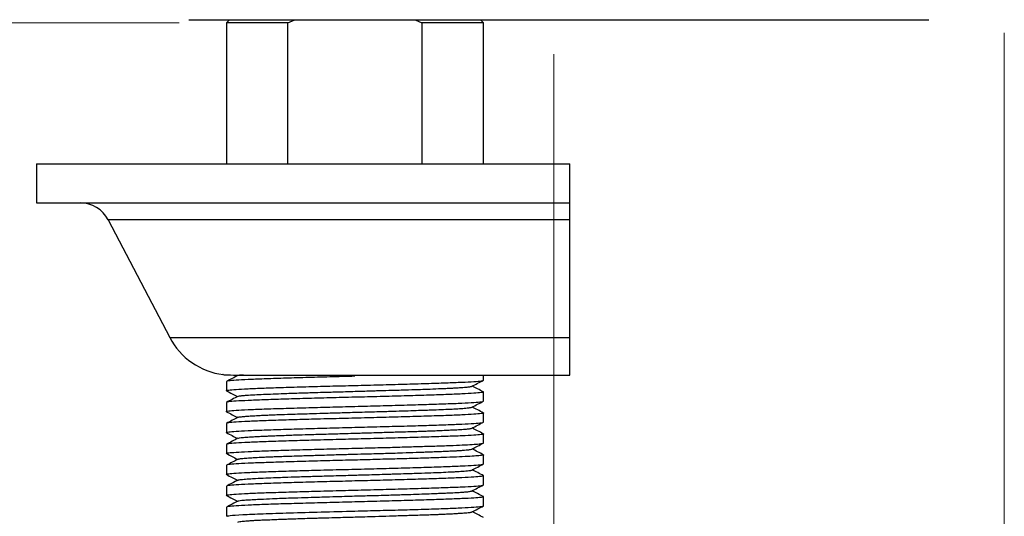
# Model space of a CAD drawing. Header units: millimetres. Extents: x 44 to 176, y 25 to 274.
# Tile 15 of 20: x 156 to 176, y 124 to 134. Entities that reach past the tile are written whole.
import ezdxf

# ---------------------------------------------------------------- set-up
doc = ezdxf.new("R2010")
doc.units = ezdxf.units.MM
doc.styles.add('SLDTEXTSTYLE0', font='TXT', dxfattribs={"width": 0.7})
doc.dimstyles.new('SLDDIMSTYLE0', dxfattribs={"dimtxt": 3.5, "dimasz": 3.556, "dimexe": 0, "dimexo": 0.0625, "dimgap": 0.875, "dimtad": 1, "dimdec": 0, "dimlfac": 3, "dimrnd": 1e-09, "dimzin": 12, "dimdsep": 46, "dimtxsty": 'SLDTEXTSTYLE0', "dimblk1": 'CLOSED', "dimblk2": 'CLOSED', "dimsah": 1, "dimcen": 0.09, "dimadec": 0, "dimazin": 3, "dimtfac": 1, "dimtdec": 0, "dimtofl": 0, "dimtmove": 0, "dimatfit": 3, "dimldrblk": 'CLOSED', "dimfxl": 0, "dimfrac": 2, "dimtolj": 1, "dimtzin": 12, "dimarcsym": 0})

# ---------------------------------------------------------------- blocks, each defined once
blk = doc.blocks.new('_Closed')
at = {"color": 0, "linetype": 'ByBlock', "lineweight": -2}
for p, q in [((-1, 0.166667), (0, 0)), ((-1, 0.166667), (-1, -0.166667)), ((0, 0), (-1, -0.166667)), ((0, 0), (-1, 0))]:
    blk.add_line(p, q, dxfattribs=at)
blk = doc.blocks.new('_D')
at = {"color": 7, "linetype": 'Continuous', "lineweight": 0}
for p, q in [((144.319, 179.462), (107.978, 179.462)), ((108.978, 179.462), (108.978, 134.111)), ((158.918, 134.111), (107.978, 134.111))]:
    blk.add_line(p, q, dxfattribs=at)
at = {"color": 7, "linetype": 'Continuous', "lineweight": 18, "xscale": 3.556, "yscale": 3.556}
for p, rotation in [((108.978, 179.462), 90.0000000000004), ((108.978, 134.111), 270.0000000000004)]:
    blk.add_blockref('_Closed', p, dxfattribs=dict(at, rotation=rotation))
at = {"color": 7, "linetype": 'Continuous', "lineweight": 18, "insert": (104.466, 146.86), "char_height": 3.5, "attachment_point": 1, "rotation": 90, "style": 'SLDTEXTSTYLE0'}
blk.add_mtext('136', dxfattribs=at)
blk = doc.blocks.new('_D_2')
at = {"color": 7, "linetype": 'Continuous', "lineweight": 0}
for p, q in [((124.921, 159.399), (124.921, 101.188)), ((166.877, 133.444), (166.877, 101.188)), ((166.877, 102.188), (124.921, 102.188))]:
    blk.add_line(p, q, dxfattribs=at)
at = {"color": 7, "linetype": 'Continuous', "lineweight": 18, "xscale": 3.556, "yscale": 3.556, "rotation": 180.0000000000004}
blk.add_blockref('_Closed', (124.921, 102.188), dxfattribs=at)
at = {"color": 7, "linetype": 'Continuous', "lineweight": 18, "xscale": 3.556, "yscale": 3.556}
blk.add_blockref('_Closed', (166.877, 102.188), dxfattribs=at)
at = {"color": 7, "linetype": 'Continuous', "lineweight": 18, "insert": (141.314, 106.699), "char_height": 3.5, "attachment_point": 1, "style": 'SLDTEXTSTYLE0'}
blk.add_mtext('126', dxfattribs=at)
blk = doc.blocks.new('_D_3')
at = {"color": 7, "linetype": 'Continuous', "lineweight": 0}
for p, q in [((119.23, 162.685), (119.23, 93.97)), ((176.456, 133.897), (176.456, 93.97)), ((176.456, 94.97), (119.23, 94.97))]:
    blk.add_line(p, q, dxfattribs=at)
at = {"color": 7, "linetype": 'Continuous', "lineweight": 18, "xscale": 3.556, "yscale": 3.556, "rotation": 180.0000000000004}
blk.add_blockref('_Closed', (119.23, 94.97, 0), dxfattribs=at)
at = {"color": 7, "linetype": 'Continuous', "lineweight": 18, "xscale": 3.556, "yscale": 3.556}
blk.add_blockref('_Closed', (176.456, 94.97, 0), dxfattribs=at)
at = {"color": 7, "linetype": 'Continuous', "lineweight": 18, "insert": (141.314, 99.482), "char_height": 3.5, "attachment_point": 1, "style": 'SLDTEXTSTYLE0'}
blk.add_mtext('172', dxfattribs=at)

msp = doc.modelspace()

# ---------------------------------------------------------------- linework, layer by layer
at = {"color": 7, "linetype": 'Continuous', "lineweight": 25}
for p, q in [((159.118, 134.177), (174.851, 134.177)), ((159.985, 134.177), (159.918, 134.111)), ((161.228, 134.111), (161.373, 134.177)), ((163.929, 134.177), (164.075, 134.111)), ((165.385, 134.111), (165.318, 134.177)), ((159.918, 134.111), (159.918, 131.111)), ((161.228, 134.111), (159.918, 134.111)), ((161.228, 131.111), (161.228, 134.111)), ((164.075, 134.111), (164.075, 131.111)), ((165.385, 134.111), (164.075, 134.111)), ((165.385, 131.111), (165.385, 134.111)), ((155.885, 131.111), (155.885, 130.277)), ((155.885, 131.111), (167.218, 131.111)), ((167.218, 130.277), (167.218, 131.111)), ((155.885, 130.277), (167.218, 130.277)), ((157.405, 129.92), (158.714, 127.416)), ((167.218, 127.416), (167.218, 129.92)), ((159.918, 126.476), (159.918, 126.282)), ((160.136, 126.614), (160.158, 126.602)), ((165.385, 126.505), (165.385, 126.611)), ((165.385, 126.06), (165.385, 126.254)), ((159.918, 126.031), (159.918, 125.837)), ((165.385, 125.614), (165.385, 125.808)), ((159.918, 125.585), (159.918, 125.391)), ((165.385, 125.168), (165.385, 125.362)), ((159.918, 125.14), (159.918, 124.946)), ((165.385, 124.723), (165.385, 124.917)), ((159.918, 124.694), (159.918, 124.5)), ((165.385, 124.277), (165.385, 124.471)), ((159.918, 124.248), (159.918, 124.054)), ((165.385, 123.832), (165.385, 124.026)), ((159.918, 123.803), (159.918, 123.609))]:
    msp.add_line(p, q, dxfattribs=at)
at = {"color": 8, "linetype": 'Continuous', "lineweight": 25}
for p, q in [((167.218, 129.92), (157.405, 129.92)), ((158.714, 127.416), (167.218, 127.416))]:
    msp.add_line(p, q, dxfattribs=at)
at = {"color": 7, "linetype": 'Continuous', "lineweight": 25}
for centre, radius, start, end in [((156.814, 129.611), 0.667, 27.5973, 90), ((160.043, 128.111), 1.5, 207.5973, 262.6647)]:
    msp.add_arc(centre, radius, start, end, dxfattribs=at)
for points, knots in [([(167.218, 129.92), (167.218, 129.983), (167.218, 130.11), (167.218, 130.232), (167.218, 130.275), (167.218, 130.277), (167.218, 130.277)], [0, 0, 0, 0, 0.305661, 0.610793, 0.929132, 1, 1, 1, 1]), ([(167.218, 126.611), (167.218, 126.629), (167.218, 126.657), (167.218, 126.84), (167.218, 127.057), (167.218, 127.282), (167.218, 127.416)], [0, 0, 0, 0, 0.361262, 0.540263, 0.726024, 1, 1, 1, 1]), ([(159.851, 126.623), (159.851, 126.623), (159.833, 126.624), (159.887, 126.621), (160.003, 126.615), (160.188, 126.612), (160.294, 126.611)], [0, 0, 0, 0, 0.000175, 0.291663, 0.591604, 1, 1, 1, 1]), ([(160.167, 126.607), (160.125, 126.585), (160.043, 126.543), (159.961, 126.5), (159.92, 126.478)], [0, 0, 0, 0, 0.499979, 1, 1, 1, 1]), ([(160.171, 126.607), (160.173, 126.609), (160.18, 126.613), (160.224, 126.619), (160.27, 126.623), (160.282, 126.624)], [0, 0, 0, 0, 0.317556, 0.820184, 1, 1, 1, 1]), ([(160.294, 126.611), (160.428, 126.611), (160.698, 126.611), (161.37, 126.611), (162.199, 126.611), (163.152, 126.611), (164.182, 126.611), (165.247, 126.611), (166.294, 126.611), (166.913, 126.611), (167.218, 126.611)], [0, 0, 0, 0, 0.123394, 0.25, 0.376606, 0.5, 0.623394, 0.75, 0.876606, 1, 1, 1, 1]), ([(165.136, 126.375), (165.178, 126.396), (165.26, 126.439), (165.342, 126.482), (165.383, 126.504)], [0, 0, 0, 0, 0.499979, 1, 1, 1, 1]), ([(159.931, 126.279), (159.926, 126.28), (159.9, 126.286), (159.959, 126.296), (160.108, 126.31), (160.364, 126.324), (160.706, 126.338), (161.123, 126.352), (161.599, 126.366), (162.115, 126.38), (162.473, 126.389), (162.651, 126.394)], [0, 0, 0, 0, 0.030843, 0.151988, 0.273132, 0.394277, 0.515422, 0.636566, 0.757711, 0.878855, 1, 1, 1, 1]), ([(159.918, 126.281), (159.959, 126.259), (160.039, 126.218), (160.118, 126.176), (160.156, 126.156)], [0, 0, 0, 0, 0.518106, 1, 1, 1, 1]), ([(160.166, 126.161), (160.166, 126.162), (160.17, 126.164), (160.192, 126.169), (160.226, 126.174), (160.274, 126.179), (160.359, 126.186), (160.505, 126.195), (160.682, 126.204), (160.872, 126.212), (161.055, 126.219), (161.235, 126.226), (161.384, 126.231), (161.534, 126.236), (161.713, 126.241), (161.907, 126.247), (162.093, 126.252), (162.252, 126.257), (162.417, 126.261), (162.609, 126.267), (162.807, 126.273), (162.976, 126.278), (163.16, 126.284), (163.408, 126.291), (163.708, 126.299), (163.977, 126.308), (164.214, 126.316), (164.4, 126.324), (164.553, 126.33), (164.661, 126.335), (164.757, 126.34), (164.855, 126.345), (164.942, 126.351), (165.011, 126.356), (165.058, 126.361), (165.097, 126.366), (165.126, 126.371), (165.134, 126.374), (165.137, 126.376)], [0, 0, 0, 0, 0.008941, 0.038492, 0.060634, 0.076366, 0.111674, 0.161208, 0.204243, 0.234401, 0.275766, 0.302179, 0.323674, 0.345931, 0.369984, 0.401909, 0.427779, 0.446444, 0.466525, 0.493887, 0.522631, 0.545077, 0.561415, 0.596972, 0.646057, 0.688745, 0.719076, 0.761705, 0.787694, 0.808999, 0.831436, 0.854981, 0.885766, 0.911315, 0.931171, 0.950493, 0.978424, 1, 1, 1, 1]), ([(165.372, 126.257), (165.377, 126.256), (165.403, 126.25), (165.344, 126.24), (165.194, 126.226), (164.938, 126.212), (164.597, 126.198), (164.18, 126.184), (163.704, 126.17), (163.188, 126.156), (162.83, 126.147), (162.651, 126.142)], [0, 0, 0, 0, 0.030205, 0.151429, 0.272654, 0.393878, 0.515102, 0.636327, 0.757551, 0.878776, 1, 1, 1, 1]), ([(165.383, 126.255), (165.342, 126.277), (165.262, 126.318), (165.183, 126.359), (165.145, 126.379)], [0, 0, 0, 0, 0.519131, 1, 1, 1, 1]), ([(160.166, 126.161), (160.125, 126.14), (160.042, 126.097), (159.96, 126.054), (159.919, 126.033)], [0, 0, 0, 0, 0.499972, 1, 1, 1, 1]), ([(165.137, 125.929), (165.178, 125.951), (165.26, 125.994), (165.342, 126.037), (165.384, 126.058)], [0, 0, 0, 0, 0.499973, 1, 1, 1, 1]), ([(159.932, 125.833), (159.926, 125.834), (159.9, 125.84), (159.959, 125.851), (160.108, 125.865), (160.364, 125.879), (160.706, 125.893), (161.123, 125.906), (161.599, 125.92), (162.115, 125.934), (162.473, 125.944), (162.651, 125.948)], [0, 0, 0, 0, 0.031208, 0.152307, 0.273406, 0.394505, 0.515604, 0.636703, 0.757802, 0.878901, 1, 1, 1, 1]), ([(159.92, 125.835), (159.961, 125.814), (160.041, 125.772), (160.12, 125.731), (160.158, 125.711)], [0, 0, 0, 0, 0.519051, 1, 1, 1, 1]), ([(160.165, 125.716), (160.168, 125.717), (160.177, 125.721), (160.21, 125.726), (160.257, 125.731), (160.308, 125.736), (160.378, 125.741), (160.482, 125.748), (160.622, 125.756), (160.759, 125.762), (160.892, 125.768), (161.058, 125.774), (161.258, 125.781), (161.481, 125.788), (161.713, 125.795), (161.946, 125.803), (162.165, 125.809), (162.341, 125.814), (162.511, 125.819), (162.706, 125.825), (162.91, 125.83), (163.1, 125.835), (163.258, 125.84), (163.439, 125.845), (163.658, 125.852), (163.891, 125.86), (164.08, 125.867), (164.237, 125.872), (164.405, 125.878), (164.572, 125.885), (164.724, 125.892), (164.859, 125.9), (164.964, 125.907), (165.037, 125.914), (165.082, 125.919), (165.113, 125.923), (165.133, 125.927), (165.136, 125.93), (165.137, 125.931)], [0, 0, 0, 0, 0.019993, 0.051519, 0.077273, 0.0963, 0.116293, 0.152281, 0.18832, 0.21845, 0.23973, 0.265735, 0.308318, 0.338848, 0.368879, 0.410018, 0.436475, 0.458288, 0.480598, 0.50445, 0.535788, 0.561471, 0.580766, 0.599808, 0.636323, 0.673464, 0.703508, 0.725441, 0.752115, 0.792653, 0.822748, 0.853214, 0.896125, 0.922008, 0.942977, 0.965355, 0.989016, 1, 1, 1, 1]), ([(165.372, 125.812), (165.377, 125.81), (165.403, 125.805), (165.344, 125.794), (165.194, 125.78), (164.938, 125.766), (164.597, 125.752), (164.18, 125.738), (163.704, 125.724), (163.188, 125.711), (162.83, 125.701), (162.651, 125.697)], [0, 0, 0, 0, 0.030259, 0.151477, 0.272694, 0.393912, 0.515129, 0.636347, 0.757565, 0.878782, 1, 1, 1, 1]), ([(165.385, 125.81), (165.343, 125.831), (165.264, 125.873), (165.184, 125.914), (165.146, 125.934)], [0, 0, 0, 0, 0.517424, 1, 1, 1, 1]), ([(160.167, 125.716), (160.126, 125.694), (160.044, 125.651), (159.961, 125.608), (159.92, 125.587)], [0, 0, 0, 0, 0.499976, 1, 1, 1, 1]), ([(165.137, 125.484), (165.178, 125.505), (165.261, 125.548), (165.343, 125.591), (165.384, 125.612)], [0, 0, 0, 0, 0.499979, 1, 1, 1, 1]), ([(159.932, 125.388), (159.926, 125.389), (159.9, 125.395), (159.959, 125.405), (160.108, 125.419), (160.364, 125.433), (160.706, 125.447), (161.123, 125.461), (161.599, 125.475), (162.115, 125.489), (162.473, 125.498), (162.651, 125.503)], [0, 0, 0, 0, 0.031552, 0.152608, 0.273664, 0.39472, 0.515776, 0.636832, 0.757888, 0.878944, 1, 1, 1, 1]), ([(159.918, 125.389), (159.96, 125.368), (160.039, 125.327), (160.118, 125.285), (160.156, 125.265)], [0, 0, 0, 0, 0.519346, 1, 1, 1, 1]), ([(160.166, 125.269), (160.169, 125.271), (160.177, 125.275), (160.218, 125.282), (160.279, 125.288), (160.34, 125.294), (160.41, 125.298), (160.502, 125.304), (160.613, 125.309), (160.731, 125.315), (160.84, 125.319), (160.957, 125.324), (161.102, 125.33), (161.262, 125.336), (161.407, 125.341), (161.573, 125.346), (161.807, 125.353), (162.115, 125.362), (162.419, 125.37), (162.711, 125.379), (162.96, 125.386), (163.183, 125.393), (163.352, 125.398), (163.513, 125.403), (163.692, 125.408), (163.871, 125.413), (164.035, 125.419), (164.167, 125.423), (164.297, 125.428), (164.438, 125.434), (164.571, 125.44), (164.674, 125.445), (164.778, 125.45), (164.903, 125.457), (165.026, 125.466), (165.099, 125.474), (165.134, 125.481), (165.135, 125.484), (165.135, 125.485)], [0, 0, 0, 0, 0.019309, 0.060234, 0.086753, 0.108447, 0.130674, 0.154724, 0.18662, 0.212461, 0.231118, 0.251244, 0.278528, 0.307, 0.32954, 0.346086, 0.381698, 0.430569, 0.473036, 0.503437, 0.546354, 0.572211, 0.593316, 0.615736, 0.639241, 0.67, 0.695528, 0.715344, 0.734541, 0.762521, 0.791769, 0.814028, 0.829924, 0.865234, 0.914647, 0.957523, 0.987723, 1, 1, 1, 1]), ([(165.383, 125.364), (165.342, 125.385), (165.263, 125.427), (165.184, 125.468), (165.146, 125.488)], [0, 0, 0, 0, 0.519302, 1, 1, 1, 1]), ([(160.165, 125.27), (160.124, 125.249), (160.042, 125.206), (159.959, 125.163), (159.918, 125.141)], [0, 0, 0, 0, 0.499974, 1, 1, 1, 1]), ([(165.372, 125.366), (165.377, 125.365), (165.403, 125.359), (165.344, 125.349), (165.194, 125.335), (164.938, 125.321), (164.597, 125.307), (164.18, 125.293), (163.704, 125.279), (163.188, 125.265), (162.83, 125.256), (162.651, 125.251)], [0, 0, 0, 0, 0.030023, 0.15127, 0.272517, 0.393764, 0.515011, 0.636259, 0.757506, 0.878753, 1, 1, 1, 1]), ([(159.932, 124.942), (159.926, 124.943), (159.9, 124.949), (159.958, 124.96), (160.108, 124.973), (160.364, 124.987), (160.706, 125.001), (161.123, 125.015), (161.599, 125.029), (162.115, 125.043), (162.473, 125.052), (162.651, 125.057)], [0, 0, 0, 0, 0.0317665, 0.1527957, 0.2738249, 0.3948541, 0.5158833, 0.6369125, 0.7579416, 0.8789708, 1, 1, 1, 1]), ([(160.165, 124.825), (160.171, 124.827), (160.187, 124.832), (160.259, 124.841), (160.368, 124.849), (160.501, 124.858), (160.638, 124.865), (160.781, 124.872), (160.903, 124.877), (161.029, 124.882), (161.18, 124.887), (161.348, 124.893), (161.516, 124.898), (161.665, 124.902), (161.821, 124.907), (162.003, 124.913), (162.196, 124.919), (162.365, 124.924), (162.553, 124.929), (162.808, 124.936), (163.127, 124.945), (163.424, 124.953), (163.695, 124.962), (163.917, 124.969), (164.105, 124.976), (164.242, 124.981), (164.369, 124.986), (164.505, 124.991), (164.635, 124.997), (164.745, 125.002), (164.828, 125.006), (164.906, 125.011), (164.983, 125.017), (165.045, 125.023), (165.087, 125.028), (165.119, 125.033), (165.141, 125.037), (165.139, 125.04), (165.139, 125.04)], [0, 0, 0, 0, 0.031435, 0.080775, 0.12379, 0.153854, 0.195317, 0.221637, 0.243382, 0.265727, 0.289418, 0.320421, 0.345997, 0.365603, 0.385305, 0.412896, 0.441152, 0.463848, 0.480481, 0.516037, 0.564977, 0.607455, 0.637848, 0.680531, 0.706459, 0.727402, 0.749725, 0.773478, 0.804639, 0.830261, 0.849696, 0.869098, 0.896913, 0.926488, 0.948539, 0.964186, 0.999444, 1, 1, 1, 1]), ([(162.651, 125.057), (162.796, 125.061), (163.084, 125.068), (163.505, 125.079), (163.905, 125.091), (164.274, 125.102), (164.603, 125.113), (164.882, 125.124), (165.107, 125.136), (165.268, 125.147), (165.368, 125.158), (165.378, 125.165), (165.383, 125.168)], [0, 0, 0, 0, 0.100687, 0.201374, 0.302061, 0.402748, 0.503435, 0.604122, 0.704809, 0.805496, 0.906183, 1, 1, 1, 1]), ([(165.136, 125.038), (165.177, 125.06), (165.26, 125.102), (165.342, 125.145), (165.383, 125.167)], [0, 0, 0, 0, 0.499972, 1, 1, 1, 1]), ([(165.384, 124.918), (165.343, 124.94), (165.263, 124.981), (165.184, 125.023), (165.145, 125.043)], [0, 0, 0, 0, 0.517779, 1, 1, 1, 1]), ([(159.92, 124.944), (159.961, 124.922), (160.041, 124.881), (160.12, 124.84), (160.158, 124.82)], [0, 0, 0, 0, 0.5186869, 1, 1, 1, 1]), ([(160.167, 124.824), (160.126, 124.803), (160.044, 124.76), (159.961, 124.717), (159.92, 124.696)], [0, 0, 0, 0, 0.499973, 1, 1, 1, 1]), ([(165.375, 124.92), (165.379, 124.919), (165.397, 124.915), (165.363, 124.906), (165.27, 124.895), (165.106, 124.884), (164.882, 124.873), (164.603, 124.862), (164.274, 124.85), (163.905, 124.839), (163.505, 124.828), (163.084, 124.817), (162.796, 124.809), (162.651, 124.805)], [0, 0, 0, 0, 0.024173, 0.121755, 0.219338, 0.316921, 0.414504, 0.512086, 0.609669, 0.707252, 0.804835, 0.902417, 1, 1, 1, 1]), ([(159.932, 124.496), (159.926, 124.498), (159.9, 124.503), (159.959, 124.514), (160.108, 124.528), (160.364, 124.542), (160.706, 124.556), (161.123, 124.57), (161.599, 124.584), (162.115, 124.598), (162.473, 124.607), (162.651, 124.611)], [0, 0, 0, 0, 0.0312717, 0.1523628, 0.2734538, 0.3945448, 0.5156359, 0.6367269, 0.7578179, 0.878909, 1, 1, 1, 1]), ([(160.164, 124.378), (160.166, 124.379), (160.172, 124.382), (160.194, 124.386), (160.233, 124.392), (160.29, 124.398), (160.351, 124.403), (160.429, 124.409), (160.553, 124.416), (160.742, 124.424), (160.956, 124.433), (161.182, 124.441), (161.393, 124.449), (161.594, 124.455), (161.755, 124.46), (161.914, 124.465), (162.101, 124.47), (162.299, 124.476), (162.49, 124.481), (162.652, 124.486), (162.821, 124.491), (163.013, 124.496), (163.21, 124.502), (163.374, 124.507), (163.549, 124.513), (163.782, 124.52), (164.061, 124.528), (164.303, 124.537), (164.508, 124.545), (164.663, 124.553), (164.786, 124.559), (164.872, 124.564), (164.944, 124.569), (165.015, 124.575), (165.074, 124.58), (165.111, 124.585), (165.131, 124.59), (165.136, 124.592), (165.139, 124.593)], [0, 0, 0, 0, 0.016144, 0.036256, 0.063546, 0.091815, 0.114457, 0.131137, 0.166774, 0.215587, 0.257964, 0.288416, 0.331475, 0.357284, 0.378276, 0.400685, 0.424209, 0.455045, 0.480595, 0.500315, 0.519492, 0.547483, 0.577001, 0.599117, 0.614831, 0.650098, 0.699576, 0.742561, 0.772685, 0.814002, 0.840386, 0.861856, 0.884087, 0.908113, 0.940001, 0.965842, 0.984485, 1, 1, 1, 1]), ([(165.138, 124.592), (165.179, 124.614), (165.261, 124.657), (165.344, 124.7), (165.385, 124.721)], [0, 0, 0, 0, 0.499977, 1, 1, 1, 1]), ([(165.384, 124.473), (165.343, 124.494), (165.264, 124.536), (165.184, 124.577), (165.146, 124.597)], [0, 0, 0, 0, 0.519839, 1, 1, 1, 1]), ([(160.165, 124.379), (160.124, 124.357), (160.042, 124.314), (159.959, 124.272), (159.918, 124.25)], [0, 0, 0, 0, 0.499977, 1, 1, 1, 1]), ([(159.919, 124.498), (159.96, 124.477), (160.039, 124.436), (160.119, 124.394), (160.157, 124.374)], [0, 0, 0, 0, 0.5198344, 1, 1, 1, 1]), ([(165.371, 124.475), (165.377, 124.474), (165.403, 124.468), (165.344, 124.457), (165.194, 124.443), (164.938, 124.429), (164.597, 124.416), (164.18, 124.402), (163.704, 124.388), (163.188, 124.374), (162.83, 124.364), (162.651, 124.36)], [0, 0, 0, 0, 0.031295, 0.152383, 0.273472, 0.39456, 0.515648, 0.636736, 0.757824, 0.878912, 1, 1, 1, 1]), ([(159.931, 124.051), (159.926, 124.052), (159.9, 124.058), (159.959, 124.068), (160.108, 124.082), (160.364, 124.096), (160.706, 124.11), (161.123, 124.124), (161.599, 124.138), (162.115, 124.152), (162.473, 124.161), (162.651, 124.166)], [0, 0, 0, 0, 0.030836, 0.151982, 0.273127, 0.394273, 0.515418, 0.636564, 0.757709, 0.878855, 1, 1, 1, 1]), ([(160.164, 123.933), (160.17, 123.935), (160.184, 123.941), (160.246, 123.949), (160.353, 123.958), (160.495, 123.966), (160.67, 123.975), (160.869, 123.984), (161.087, 123.993), (161.317, 124.001), (161.57, 124.009), (161.827, 124.016), (162.068, 124.023), (162.299, 124.031), (162.534, 124.038), (162.735, 124.043), (162.917, 124.048), (163.111, 124.054), (163.31, 124.059), (163.494, 124.065), (163.645, 124.069), (163.816, 124.075), (164.017, 124.082), (164.224, 124.089), (164.388, 124.096), (164.522, 124.101), (164.666, 124.107), (164.804, 124.114), (164.923, 124.121), (165.018, 124.129), (165.084, 124.136), (165.121, 124.143), (165.136, 124.146), (165.138, 124.148), (165.138, 124.148)], [0, 0, 0, 0, 0.0302, 0.070339, 0.117775, 0.158873, 0.193608, 0.242831, 0.278233, 0.309363, 0.35567, 0.392874, 0.419142, 0.4552, 0.486093, 0.512586, 0.534888, 0.558707, 0.590211, 0.615949, 0.634963, 0.654943, 0.690907, 0.726922, 0.757033, 0.778299, 0.804287, 0.846841, 0.877351, 0.907363, 0.948474, 0.974913, 0.996712, 1, 1, 1, 1]), ([(165.136, 124.147), (165.177, 124.168), (165.259, 124.211), (165.341, 124.254), (165.383, 124.276)], [0, 0, 0, 0, 0.499973, 1, 1, 1, 1]), ([(165.383, 124.027), (165.342, 124.049), (165.262, 124.09), (165.183, 124.132), (165.145, 124.152)], [0, 0, 0, 0, 0.5187, 1, 1, 1, 1]), ([(159.919, 124.053), (159.96, 124.031), (160.04, 123.99), (160.119, 123.948), (160.158, 123.928)], [0, 0, 0, 0, 0.517762, 1, 1, 1, 1]), ([(160.167, 123.933), (160.126, 123.912), (160.043, 123.869), (159.961, 123.826), (159.92, 123.804)], [0, 0, 0, 0, 0.499972, 1, 1, 1, 1]), ([(165.371, 124.029), (165.376, 124.028), (165.403, 124.022), (165.344, 124.012), (165.194, 123.998), (164.938, 123.984), (164.597, 123.97), (164.18, 123.956), (163.704, 123.942), (163.188, 123.928), (162.83, 123.919), (162.651, 123.914)], [0, 0, 0, 0, 0.031767, 0.152796, 0.273825, 0.394854, 0.515883, 0.636913, 0.757942, 0.878971, 1, 1, 1, 1]), ([(159.925, 123.609), (159.938, 123.615), (159.965, 123.627), (160.241, 123.645), (160.676, 123.664), (161.253, 123.683), (161.927, 123.701), (162.41, 123.714), (162.651, 123.72)], [0, 0, 0, 0, 0.156243, 0.324994, 0.493746, 0.662497, 0.831249, 1, 1, 1, 1]), ([(165.138, 123.701), (165.179, 123.723), (165.261, 123.766), (165.344, 123.808), (165.385, 123.83)], [0, 0, 0, 0, 0.499974, 1, 1, 1, 1]), ([(160.164, 123.487), (160.164, 123.487), (160.161, 123.49), (160.194, 123.495), (160.257, 123.504), (160.343, 123.511), (160.44, 123.518), (160.526, 123.523), (160.619, 123.528), (160.737, 123.533), (160.873, 123.538), (161.013, 123.544), (161.139, 123.548), (161.275, 123.553), (161.44, 123.559), (161.62, 123.565), (161.777, 123.57), (161.951, 123.575), (162.196, 123.582), (162.517, 123.591), (162.826, 123.599), (163.112, 123.608), (163.351, 123.615), (163.563, 123.622), (163.725, 123.627), (163.878, 123.632), (164.046, 123.637), (164.212, 123.643), (164.357, 123.648), (164.471, 123.652), (164.582, 123.657), (164.698, 123.663), (164.803, 123.669), (164.883, 123.674), (164.962, 123.679), (165.049, 123.686), (165.118, 123.694), (165.13, 123.7), (165.135, 123.702)], [0, 0, 0, 0, 0.000174, 0.042701, 0.073255, 0.116391, 0.142193, 0.163126, 0.185529, 0.209091, 0.240226, 0.265884, 0.285231, 0.304535, 0.33244, 0.362242, 0.384204, 0.399748, 0.435003, 0.484529, 0.527604, 0.557681, 0.59861, 0.625132, 0.646829, 0.669058, 0.693111, 0.725011, 0.750855, 0.769514, 0.789642, 0.81693, 0.845406, 0.867948, 0.884496, 0.920112, 0.968988, 1, 1, 1, 1]), ([(165.385, 123.582), (165.343, 123.603), (165.264, 123.645), (165.185, 123.686), (165.147, 123.706)], [0, 0, 0, 0, 0.519321, 1, 1, 1, 1])]:
    msp.add_open_spline(points, degree=3, knots=knots, dxfattribs=at)
for points in [[(162.651, 126.588), (162.473, 126.583), (162.115, 126.574), (161.599, 126.56), (161.123, 126.546), (160.706, 126.532), (160.364, 126.518), (160.111, 126.504), (159.949, 126.49), (159.928, 126.481), (159.918, 126.476)], [(162.651, 126.394), (162.83, 126.398), (163.188, 126.408), (163.704, 126.422), (164.18, 126.436), (164.597, 126.45), (164.939, 126.463), (165.192, 126.477), (165.354, 126.491), (165.375, 126.501), (165.385, 126.505)], [(162.651, 126.142), (162.473, 126.138), (162.115, 126.128), (161.599, 126.114), (161.123, 126.1), (160.706, 126.087), (160.364, 126.073), (160.111, 126.059), (159.949, 126.045), (159.928, 126.035), (159.918, 126.031)], [(162.651, 125.948), (162.83, 125.953), (163.188, 125.962), (163.704, 125.976), (164.18, 125.99), (164.597, 126.004), (164.939, 126.018), (165.192, 126.032), (165.354, 126.046), (165.375, 126.055), (165.385, 126.06)], [(162.651, 125.697), (162.473, 125.692), (162.115, 125.683), (161.599, 125.669), (161.123, 125.655), (160.706, 125.641), (160.364, 125.627), (160.111, 125.613), (159.949, 125.599), (159.928, 125.59), (159.918, 125.585)], [(162.651, 125.503), (162.83, 125.507), (163.188, 125.517), (163.704, 125.53), (164.18, 125.544), (164.597, 125.558), (164.939, 125.572), (165.192, 125.586), (165.354, 125.6), (165.375, 125.609), (165.385, 125.614)], [(162.651, 125.251), (162.473, 125.246), (162.115, 125.237), (161.599, 125.223), (161.123, 125.209), (160.706, 125.195), (160.364, 125.181), (160.111, 125.167), (159.949, 125.154), (159.928, 125.144), (159.918, 125.14)], [(162.651, 124.805), (162.473, 124.801), (162.115, 124.792), (161.599, 124.778), (161.123, 124.764), (160.706, 124.75), (160.364, 124.736), (160.111, 124.722), (159.949, 124.708), (159.928, 124.699), (159.918, 124.694)], [(162.651, 124.611), (162.83, 124.616), (163.188, 124.625), (163.704, 124.639), (164.18, 124.653), (164.597, 124.667), (164.939, 124.681), (165.192, 124.695), (165.354, 124.709), (165.375, 124.718), (165.385, 124.723)], [(162.651, 124.36), (162.473, 124.355), (162.115, 124.346), (161.599, 124.332), (161.123, 124.318), (160.706, 124.304), (160.364, 124.29), (160.111, 124.276), (159.949, 124.262), (159.928, 124.253), (159.918, 124.248)], [(162.651, 124.166), (162.83, 124.17), (163.188, 124.18), (163.704, 124.194), (164.18, 124.208), (164.597, 124.222), (164.939, 124.235), (165.192, 124.249), (165.354, 124.263), (165.375, 124.273), (165.385, 124.277)], [(162.651, 123.914), (162.473, 123.91), (162.115, 123.9), (161.599, 123.886), (161.123, 123.872), (160.706, 123.859), (160.364, 123.845), (160.111, 123.831), (159.949, 123.817), (159.928, 123.807), (159.918, 123.803)], [(162.651, 123.72), (162.83, 123.725), (163.188, 123.734), (163.704, 123.748), (164.18, 123.762), (164.597, 123.776), (164.939, 123.79), (165.192, 123.804), (165.354, 123.818), (165.375, 123.827), (165.385, 123.832)]]:
    msp.add_open_spline(points, degree=3, dxfattribs=at)

# ---------------------------------------------------------------- dimensions: what is measured, and where the dimension line sits
at = {"color": 7, "linetype": 'Continuous', "lineweight": 18}
dim = msp.add_linear_dim(base=(108.978, 134.111), p1=(145.319, 179.462), p2=(159.918, 134.111), angle=90, dimstyle='SLDDIMSTYLE0', dxfattribs=at)
dim.commit()
dim.dimension.update_dxf_attribs({"geometry": '_D', "text_midpoint": (108.978, 150.141), "dimtype": 160})
for base, p1, p2, picture, middle in [((119.23, 94.97), (176.456, 134.897), (119.23, 163.685), '_D_3', (144.595, 94.97)), ((124.921, 102.188), (166.877, 134.444), (124.921, 160.399), '_D_2', (144.595, 102.188))]:
    dim = msp.add_linear_dim(base=base, p1=p1, p2=p2, dimstyle='SLDDIMSTYLE0', dxfattribs=at)
    dim.commit()
    dim.dimension.update_dxf_attribs({"geometry": picture, "text_midpoint": middle, "dimtype": 160})

doc.saveas('drawing.dxf')
